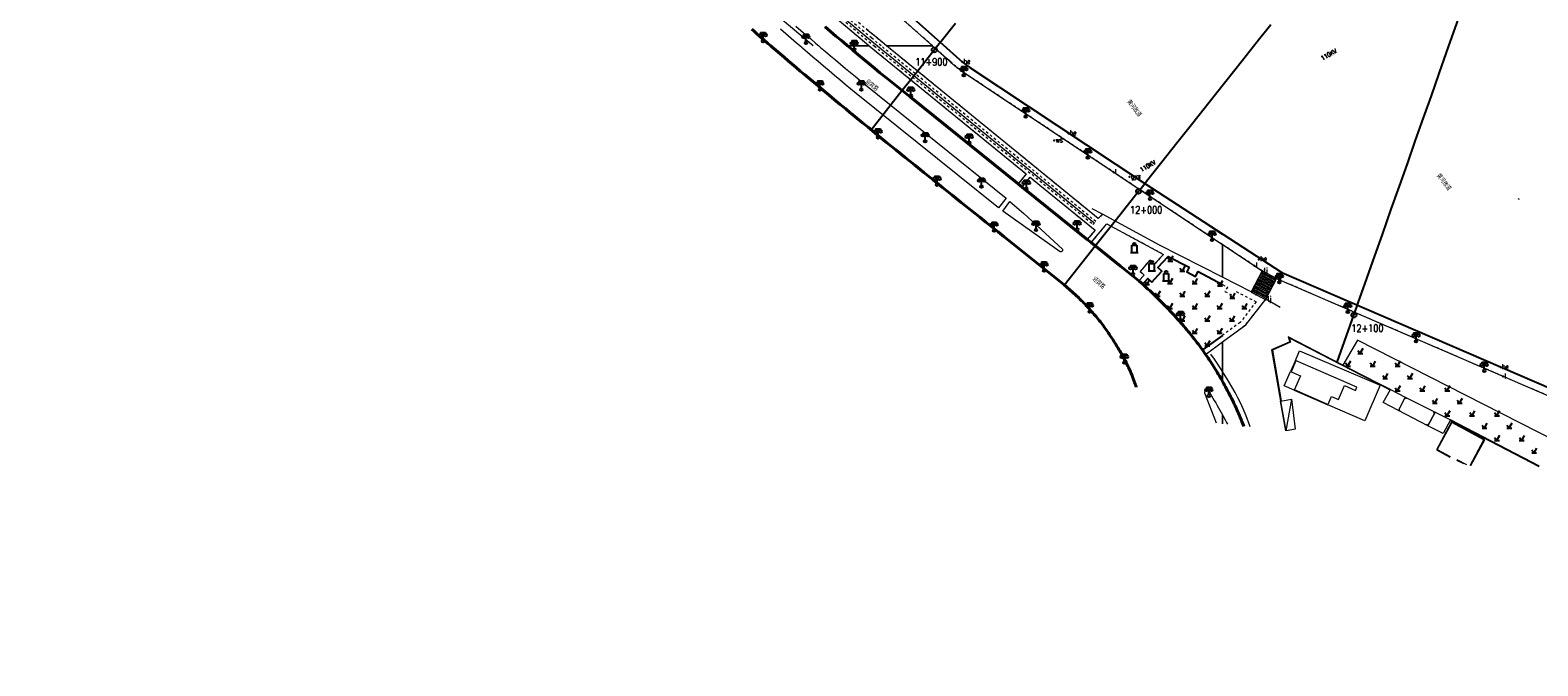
# Model space of a CAD drawing. Extents: x 39508475 to 39522402, y 3783947 to 3795549.
# Tile 144 of 256: x 39517770 to 39518377, y 3790500 to 3790756. Entities that reach past the tile are written whole.
import ezdxf
from ezdxf.enums import TextEntityAlignment as Align

# ---------------------------------------------------------------- set-up
doc = ezdxf.new("R2010")
doc.units = 0
doc.header["$PDSIZE"] = 0.2
doc.linetypes.add('X6', pattern=[2, 1, -1])
doc.layers.get('0').update_dxf_attribs({"linetype": 'CONTINUOUS'})
for name, color, linetype in [('DLSS', 4, 'CONTINUOUS'), ('JCDL_DMX_F', 30, 'CONTINUOUS'), ('JCDL_JMDD_F', 231, 'CONTINUOUS'), ('JCDL_JMDX_F', 231, 'CONTINUOUS'), ('JCDL_SXX_F', 5, 'CONTINUOUS'), ('JCDL_ZBM', 3, 'CONTINUOUS'), ('JMD', 6, 'CONTINUOUS'), ('SXSS', 5, 'CONTINUOUS'), ('ZBTZ', 3, 'CONTINUOUS'), ('zdh', 7, 'CONTINUOUS'), ('断面线', 2, 'CONTINUOUS')]:
    doc.layers.add(name, color=color, linetype=linetype)
for name, color, linetype, lineweight in [('JCDL_JMDX', 1, 'CONTINUOUS', 0), ('JCDL_SXM', 5, 'CONTINUOUS', 0), ('JCDL_ZBX', 3, 'CONTINUOUS', 0), ('TEXTL_ZJ', 7, 'CONTINUOUS', 0)]:
    doc.layers.add(name, color=color, linetype=linetype, lineweight=lineweight)
doc.styles.add('HZ', font='rs', dxfattribs={"width": 0.8, "bigfont": 'hztxt'})
doc.linetypes.add('10422', pattern='A,2,[150,AAA.SHX,S=1,R=0,X=0,Y=1],2,[177,AAA.SHX,S=1,R=0,X=0,Y=0.8],1e-09', length=4)
doc.linetypes.add('X35', pattern='A,2,[150,AAA.SHX,S=1,R=0,X=0,Y=1],2,[177,AAA.SHX,S=1,R=0,X=0,Y=0.8],1e-09', length=4)
doc.linetypes.add('X4', pattern='A,0,-1e-09,[149,symbolx.shx,S=0.15,R=0,X=0,Y=0],-1.6', length=1.6)
doc.linetypes.add('X49', pattern='A,0,[5,symbolt.shx,S=1,R=0,X=0,Y=0],-10', length=10)
doc.linetypes.add('X7', pattern='A,6,-1.333,[149,symbolx.shx,S=0.25,R=0,X=0,Y=0],-1.333,[149,symbolx.shx,S=0.25,R=0,X=0,Y=0],-1.333', length=9.999)

# ---------------------------------------------------------------- blocks, each defined once
blk = doc.blocks.new('9142003')
at = {"color": 0}
for p, q in [((-0.86, 0), (1.14, 0)), ((0.03, 0.06), (-0.83, 1.11)), ((1.14, 2), (0, 0))]:
    blk.add_line(p, q, dxfattribs=at)
blk = doc.blocks.new('3521000')
at = {"color": 0}
for p, q in [((-1, 3.5), (1, 3.5)), ((0, 0.5), (0, 3.5))]:
    blk.add_line(p, q, dxfattribs=at)
at = {"color": 0, "linetype": 'Continuous', "flags": 128}
for points in [[(-1, 3.5), (-1, 2.9)], [(1, 3.5), (1, 2.9)]]:
    blk.add_lwpolyline(points, dxfattribs=at)
at = {"color": 0}
for centre in [(-1, 2.4), (0, 0), (1, 2.4)]:
    blk.add_circle(centre, 0.5, dxfattribs=at)
blk = doc.blocks.new('3613000')
at = {"color": 0}
for p, q in [((-1.5, 0), (1.5, 0)), ((-1, 3), (1, 3)), ((-1, 0), (-1, 3)), ((1, 3), (1, 0))]:
    blk.add_line(p, q, dxfattribs=at)
blk.add_circle((0, 3.5), 0.5, dxfattribs=at)

msp = doc.modelspace()

# ---------------------------------------------------------------- linework, layer by layer
at = {"layer": 'DLSS', "linetype": 'X6', "lineweight": 0}
for points in [[(39518133.23831, 3790750), (39518055.843, 3790818.79001), (39518055.34999, 3790819.22333), (39518054.86073, 3790819.66089), (39518054.37496, 3790820.10232), (39518053.89271, 3790820.54761), (39518053.41402, 3790820.99671), (39518052.93891, 3790821.44959), (39518052.71, 3790821.671), (39518052.46742, 3790821.90625), (39518051.99958, 3790822.36663), (39518051.53541, 3790822.83072), (39518051.07494, 3790823.29849), (39518050.6182, 3790823.7699), (39518050.16523, 3790824.24492), (39518049.71605, 3790824.72354), (39518049.271, 3790825.206), (39518000, 3790878.85489)], [(39518114.77746, 3790750), (39518110.394, 3790753.576), (39518089.703, 3790770.974), (39518073.71, 3790784.99001), (39518042.094, 3790815.112), (39518008.52399, 3790850.959), (39518000, 3790860.30507)], [(39518112.58858, 3790750), (39518108.787, 3790753.11), (39518088.61, 3790769.963), (39518072.50899, 3790783.985), (39518041.91299, 3790813.034), (39518012.03101, 3790842.91501), (39518010.783, 3790841.78199), (39518040.852, 3790811.871), (39518070.26101, 3790783.789), (39518087.682, 3790768.54099), (39518107.64401, 3790751.73699), (39518109.77474, 3790750)], [(39518065.944, 3790778.91), (39518069.394, 3790782.906), (39518086.73899, 3790767.688), (39518106.70899, 3790750.90201), (39518107.81462, 3790750)], [(39518107.81462, 3790750), (39518170.99899, 3790698.452), (39518167.681, 3790694.42001)], [(39518109.77474, 3790750), (39518197.989, 3790678.08701), (39518198.992, 3790679.31501), (39518112.58858, 3790750)], [(39518201.723, 3790682.226), (39518199.989, 3790680.48499), (39518114.77746, 3790750)], [(39518250, 3790670.02177), (39518145.509, 3790739.511), (39518142.615, 3790741.68901), (39518139.90899, 3790744.071), (39518133.23831, 3790750)], [(39518169.292, 3790693.15801), (39518172.51701, 3790697.12599), (39518198.72799, 3790675.85), (39518195.551, 3790672.03999)], [(39518197.164, 3790670.804), (39518203.43999, 3790678.36899), (39518226.277, 3790666.08701), (39518222.552, 3790662.069), (39518220.74301, 3790663.74301), (39518216.86101, 3790659.187), (39518218.45499, 3790657.761), (39518216.35199, 3790655.364)], [(39518265.97143, 3790659.40035), (39518250, 3790670.02177)], [(39518250, 3790653.94005), (39518251.97301, 3790652.89799), (39518250.993, 3790651.11099), (39518254.63301, 3790649.33899), (39518255.512, 3790651.092), (39518263.53401, 3790647.022), (39518257.163, 3790638.69799), (39518250, 3790633.46764)], [(39518271.73841, 3790656.3963), (39518463.692, 3790573.576), (39518465.447, 3790573.162), (39518466.61801, 3790572.82699), (39518475.21399, 3790571.527), (39518500, 3790568.13818)], [(39518250, 3790630.83951), (39518259.353, 3790637.783), (39518267.439, 3790648.00101)], [(39518243.209, 3790625.798), (39518250, 3790630.83951)]]:
    msp.add_lwpolyline(points, dxfattribs=at)
at = {"layer": 'DLSS', "linetype": 'X7', "lineweight": 0}
msp.add_lwpolyline([(39518085.15761, 3790750), (39518062.74305, 3790768.9302), (39518046.72077, 3790782.80679), (39518035.61724, 3790792.87789), (39518026.79161, 3790801.17445), (39518019.32433, 3790808.38648), (39518012.62891, 3790815.09908), (39518006.06853, 3790821.92989), (39518000, 3790828.33206)], dxfattribs=at)
at = {"layer": 'DLSS', "linetype": 'Continuous', "lineweight": 40}
for points in [[(39518068.17558, 3790750), (39518067.01099, 3790751.01251), (39518065.3982, 3790752.42145), (39518063.78878, 3790753.83422), (39518062.18272, 3790755.25082), (39518061.46799, 3790755.884), (39518060.58004, 3790756.67125)], [(39518090.02247, 3790757.67845), (39518092.21181, 3790755.81293), (39518094.40464, 3790753.95154), (39518096.60098, 3790752.09427), (39518098.80081, 3790750.24115), (39518099.08817, 3790750)], [(39518215.25765, 3790612.63498), (39518215.18909, 3790612.84861), (39518215.00412, 3790613.40758), (39518214.81451, 3790613.96498), (39518214.62025, 3790614.52079), (39518214.42137, 3790615.07496), (39518214.21787, 3790615.62744), (39518214.00977, 3790616.17822), (39518213.79709, 3790616.72723), (39518213.57983, 3790617.27446), (39518213.35802, 3790617.81986), (39518213.13168, 3790618.36338), (39518212.90081, 3790618.90501), (39518212.66543, 3790619.44468), (39518212.42556, 3790619.98238), (39518212.18121, 3790620.51806), (39518212.11, 3790620.671), (39518211.93241, 3790621.05168), (39518211.67916, 3790621.58321), (39518211.4215, 3790622.11261), (39518211.15943, 3790622.63984), (39518210.89297, 3790623.16487), (39518210.62214, 3790623.68766), (39518210.34697, 3790624.20817), (39518210.06746, 3790624.72637), (39518209.78364, 3790625.24222), (39518209.49554, 3790625.75569), (39518209.20316, 3790626.26674), (39518208.90653, 3790626.77533), (39518208.60567, 3790627.28143), (39518208.3006, 3790627.785), (39518207.99134, 3790628.28602), (39518207.67792, 3790628.78444), (39518207.36001, 3790629.28), (39518207.01072, 3790629.86826), (39518206.65661, 3790630.45362), (39518206.29805, 3790631.03627), (39518205.93508, 3790631.61618), (39518205.5677, 3790632.19331), (39518205.19595, 3790632.76763), (39518204.81984, 3790633.33911), (39518204.4394, 3790633.90771), (39518204.05465, 3790634.47341), (39518203.6656, 3790635.03616), (39518203.27229, 3790635.59594), (39518202.87473, 3790636.15271), (39518202.47296, 3790636.70644), (39518202.06698, 3790637.2571), (39518201.65683, 3790637.80466), (39518201.24253, 3790638.34909), (39518200.8241, 3790638.89035), (39518200.40156, 3790639.42841), (39518199.97495, 3790639.96324), (39518199.54429, 3790640.49482), (39518199.10959, 3790641.0231), (39518198.67089, 3790641.54807), (39518198.22822, 3790642.06968), (39518197.78159, 3790642.58792), (39518197.549, 3790642.854), (39518197.33103, 3790643.10274), (39518196.87657, 3790643.61412), (39518196.41824, 3790644.12204), (39518195.95605, 3790644.62645), (39518195.49005, 3790645.12733), (39518195.02025, 3790645.62466), (39518194.54668, 3790646.1184), (39518194.06938, 3790646.60853), (39518193.58836, 3790647.09501), (39518193.10365, 3790647.57782), (39518192.61529, 3790648.05693), (39518192.123, 3790648.53201), (39518186.08, 3790653.912), (39518162.133, 3790673.107), (39518159.68331, 3790675.0823), (39518157.24401, 3790677.054), (39518157.2358, 3790677.0603), (39518154.79031, 3790679.0408), (39518152.34701, 3790681.024), (39518148.57552, 3790684.01983), (39518144.80762, 3790687.02016), (39518141.04303, 3790690.02466), (39518137.28177, 3790693.03331), (39518133.52383, 3790696.04611), (39518131.133, 3790697.96699), (39518129.76922, 3790699.06306), (39518126.01794, 3790702.08415), (39518122.27, 3790705.10939), (39518118.5254, 3790708.13876), (39518114.78416, 3790711.17226), (39518111.04626, 3790714.2099), (39518107.312, 3790717.252), (39518105.06115, 3790719.08348), (39518102.81423, 3790720.91978), (39518100.57095, 3790722.76053), (39518100.176, 3790723.086), (39518098.33132, 3790724.60571), (39518096.09535, 3790726.45533), (39518093.86305, 3790728.30937), (39518091.63442, 3790730.16783), (39518089.40948, 3790732.0307), (39518087.18823, 3790733.89797), (39518084.97099, 3790735.77), (39518083.32159, 3790737.13589), (39518081.67572, 3790738.50603), (39518080.03311, 3790739.88008), (39518078.39378, 3790741.25804), (39518076.75773, 3790742.6399), (39518075.12499, 3790744.02565), (39518073.49554, 3790745.41529), (39518071.86941, 3790746.8088), (39518070.2466, 3790748.20618), (39518068.62713, 3790749.60742), (39518068.17558, 3790750)], [(39518099.08817, 3790750), (39518101.00412, 3790748.39217), (39518101.38601, 3790748.073), (39518103.21091, 3790746.54734), (39518105.42116, 3790744.70666), (39518107.63488, 3790742.87015), (39518109.85205, 3790741.03781), (39518112.07266, 3790739.20964), (39518114.297, 3790737.38601), (39518124.20101, 3790729.443), (39518167.681, 3790694.42001), (39518169.292, 3790693.15801), (39518195.551, 3790672.03999), (39518197.164, 3790670.804), (39518208.955, 3790661.33201), (39518216.35199, 3790655.364), (39518217.91299, 3790654.03), (39518218.61423, 3790653.40078), (39518219.31178, 3790652.76748), (39518220.00591, 3790652.13043), (39518220.69659, 3790651.48965), (39518221.38381, 3790650.84515), (39518222.06754, 3790650.19696), (39518222.74777, 3790649.54509), (39518223.42447, 3790648.88956), (39518224.09764, 3790648.2304), (39518224.76724, 3790647.56761), (39518225.43325, 3790646.90123), (39518226.09567, 3790646.23126), (39518226.75446, 3790645.55774), (39518227.40962, 3790644.88067), (39518228.06111, 3790644.20008), (39518228.70892, 3790643.51599), (39518229.35304, 3790642.82842), (39518229.99345, 3790642.13738), (39518230.63011, 3790641.4429), (39518230.94501, 3790641.096), (39518231.26303, 3790640.745), (39518231.89217, 3790640.0437), (39518232.51753, 3790639.33902), (39518233.13908, 3790638.63098), (39518233.7568, 3790637.91959), (39518234.37067, 3790637.20489), (39518234.98069, 3790636.48689), (39518235.58683, 3790635.76561), (39518236.18907, 3790635.04107), (39518236.78739, 3790634.3133), (39518237.38178, 3790633.58231), (39518237.97223, 3790632.84813), (39518238.55871, 3790632.11078), (39518239.1412, 3790631.37027), (39518239.7197, 3790630.62664), (39518240.29417, 3790629.8799), (39518240.86462, 3790629.13007), (39518241.43101, 3790628.37718), (39518241.993, 3790627.621), (39518243.209, 3790625.798), (39518243.69415, 3790625.09497), (39518244.17462, 3790624.38874), (39518244.65076, 3790623.67957), (39518245.12254, 3790622.96751), (39518245.58996, 3790622.25257), (39518246.05298, 3790621.53477), (39518246.51161, 3790620.81416), (39518246.96581, 3790620.09075), (39518247.41557, 3790619.36457), (39518247.86087, 3790618.63565), (39518248.3017, 3790617.90402), (39518248.73804, 3790617.1697), (39518249.16988, 3790616.43272), (39518249.334, 3790616.149), (39518249.59719, 3790615.69311), (39518250, 3790614.98595)], [(39518250, 3790614.98595), (39518250.01997, 3790614.95089), (39518250.43819, 3790614.2061), (39518250.85184, 3790613.45877), (39518251.26091, 3790612.70891), (39518251.66537, 3790611.95657), (39518252.06522, 3790611.20175), (39518252.46044, 3790610.44451), (39518252.85102, 3790609.68486), (39518253.23693, 3790608.92283), (39518253.61817, 3790608.15845), (39518253.99472, 3790607.39175), (39518254.36657, 3790606.62276), (39518254.7337, 3790605.8515), (39518255.0961, 3790605.07801), (39518255.45376, 3790604.30232), (39518255.80665, 3790603.52445), (39518256.15478, 3790602.74443), (39518256.49812, 3790601.96229), (39518256.83667, 3790601.17807), (39518257.17041, 3790600.39179), (39518257.49932, 3790599.60348), (39518257.82299, 3790598.813), (39518258.22679, 3790597.88916), (39518258.62484, 3790596.96283), (39518258.62561, 3790596.96103)]]:
    msp.add_lwpolyline(points, dxfattribs=at)
at = {"layer": 'DLSS'}
for points in [[(39518217.91299, 3790654.03), (39518219.935, 3790656.35801), (39518221.546, 3790654.845), (39518225.639, 3790659.275), (39518224.013, 3790660.77501), (39518228.131, 3790665.179), (39518236.611, 3790660.862), (39518235.62901, 3790659.08901), (39518239.14501, 3790657.232), (39518240.15312, 3790659.14075), (39518250, 3790653.94005)], [(39518250, 3790633.46764), (39518241.993, 3790627.621)]]:
    msp.add_lwpolyline(points, dxfattribs=at)
at = {"layer": 'JCDL_DMX_F', "color": 3, "linetype": 'X35', "lineweight": 0}
for points in [[(39518250, 3790656.90414), (39518224.62901, 3790669.83799), (39518201.723, 3790682.226), (39518197.534, 3790684.407)], [(39518261.55801, 3790651.01199), (39518250, 3790656.90414)], [(39518273.209, 3790644.738), (39518267.439, 3790648.00101)]]:
    msp.add_lwpolyline(points, dxfattribs=at)
at = {"layer": 'JCDL_JMDX', "color": 6, "linetype": 'Continuous', "lineweight": 0}
for points in [[(39518265.97143, 3790659.40035), (39518261.5494, 3790650.91121)], [(39518267.33375, 3790647.90921), (39518271.73841, 3790656.3963), (39518265.97143, 3790659.40035), (39518261.56224, 3790650.90453), (39518267.33375, 3790647.90921)], [(39518266.25458, 3790656.98073), (39518265.04048, 3790657.61316)], [(39518266.18379, 3790657.58563), (39518265.27321, 3790658.05996)], [(39518266.113, 3790658.19054), (39518265.50595, 3790658.50675)], [(39518266.04221, 3790658.79544), (39518265.73869, 3790658.95355)], [(39518271.50567, 3790655.94951), (39518266.04221, 3790658.79544)], [(39518271.27293, 3790655.50271), (39518266.113, 3790658.19054)], [(39518271.04019, 3790655.05591), (39518266.18379, 3790657.58563)], [(39518267.2456, 3790648.51207), (39518261.78214, 3790651.35801)], [(39518267.17481, 3790649.11698), (39518262.01488, 3790651.8048)], [(39518267.10402, 3790649.72188), (39518262.24762, 3790652.2516)], [(39518267.03323, 3790650.32679), (39518262.48036, 3790652.6984)], [(39518266.96245, 3790650.93169), (39518262.71309, 3790653.14519)], [(39518266.89166, 3790651.53659), (39518262.94583, 3790653.59199)], [(39518266.82087, 3790652.1415), (39518263.17857, 3790654.03879)], [(39518266.75009, 3790652.7464), (39518263.41131, 3790654.48558)], [(39518266.6793, 3790653.35131), (39518263.64405, 3790654.93238)], [(39518266.60851, 3790653.95621), (39518263.87679, 3790655.37918)], [(39518266.53773, 3790654.56111), (39518264.10952, 3790655.82597)], [(39518266.46694, 3790655.16602), (39518264.34226, 3790656.27277)], [(39518266.39615, 3790655.77092), (39518264.575, 3790656.71957)], [(39518266.32536, 3790656.37583), (39518264.80774, 3790657.16636)], [(39518270.80746, 3790654.60912), (39518266.25458, 3790656.98073)], [(39518270.57472, 3790654.16232), (39518266.32536, 3790656.37583)], [(39518270.34198, 3790653.71552), (39518266.39615, 3790655.77092)], [(39518270.10924, 3790653.26873), (39518266.46694, 3790655.16602)], [(39518269.8765, 3790652.82193), (39518266.53773, 3790654.56111)], [(39518269.64377, 3790652.37513), (39518266.60851, 3790653.95621)], [(39518269.41103, 3790651.92834), (39518266.6793, 3790653.35131)], [(39518269.17829, 3790651.48154), (39518266.75009, 3790652.7464)], [(39518268.94555, 3790651.03474), (39518266.82087, 3790652.1415)], [(39518268.71281, 3790650.58795), (39518266.89166, 3790651.53659)], [(39518271.73841, 3790656.3963), (39518267.31638, 3790647.90717)], [(39518268.48007, 3790650.14115), (39518266.96245, 3790650.93169)], [(39518268.24734, 3790649.69435), (39518267.03323, 3790650.32679)], [(39518268.0146, 3790649.24756), (39518267.10402, 3790649.72188)], [(39518267.78186, 3790648.80076), (39518267.17481, 3790649.11698)], [(39518267.54912, 3790648.35396), (39518267.2456, 3790648.51207)], [(39518317.622, 3790611.636), (39518313.55599, 3790613.753), (39518306.187, 3790617.48901), (39518298.421, 3790621.531), (39518276.49101, 3790632.864), (39518277.123, 3790630.828), (39518269.783, 3790627.63999), (39518273.39701, 3790607.05902)], [(39518269.783, 3790627.63999), (39518269.8826, 3790627.41069)], [(39518317.50655, 3790611.41425), (39518313.44174, 3790613.53063), (39518306.07276, 3790617.26663), (39518298.3059, 3790621.30907), (39518276.90683, 3790632.3677), (39518277.42823, 3790630.68801), (39518270.06331, 3790627.48918), (39518273.64324, 3790607.10226)], [(39518274.48755, 3790629.68334), (39518274.58715, 3790629.45403)], [(39518276.60117, 3790632.80707), (39518276.48639, 3790632.58497)], [(39518281.15781, 3790630.45228), (39518281.04304, 3790630.23018)], [(39518285.71446, 3790628.09749), (39518285.59968, 3790627.8754)], [(39518270.6865, 3790622.49475), (39518270.93274, 3790622.53799)], [(39518279.35929, 3790623.34682), (39518277.44045, 3790618.94704)], [(39518279.58844, 3790623.24688), (39518277.66961, 3790618.8471)], [(39518278.39987, 3790621.14693), (39518278.62903, 3790621.04699)], [(39518279.35929, 3790623.34682), (39518279.58844, 3790623.24688)], [(39518290.2711, 3790625.74271), (39518290.15633, 3790625.52061)], [(39518294.82775, 3790623.38792), (39518294.71297, 3790623.16582)], [(39518299.38294, 3790621.03033), (39518299.26752, 3790620.80857)], [(39518271.59001, 3790617.34951), (39518271.83624, 3790617.39275)], [(39518277.44045, 3790618.94704), (39518277.66961, 3790618.8471)], [(39518303.93272, 3790618.6623), (39518303.8173, 3790618.44054)], [(39518308.49511, 3790616.31882), (39518308.38206, 3790616.09584)], [(39518272.49351, 3790612.20426), (39518272.73974, 3790612.2475)], [(39518278.78801, 3790611.39899), (39518278.88808, 3790611.62809)], [(39518278.78801, 3790611.39899), (39518292.37501, 3790605.464)], [(39518278.88808, 3790611.62809), (39518292.47508, 3790605.69309)], [(39518283.31701, 3790609.42066), (39518283.41708, 3790609.64976)], [(39518313.06988, 3790613.99945), (39518312.95683, 3790613.77648)], [(39518317.622, 3790611.636), (39518317.50655, 3790611.41425)], [(39518273.39701, 3790607.05902), (39518273.64324, 3790607.10226)], [(39518277.742, 3790607.822), (39518275.51627, 3790595.11339)], [(39518287.84601, 3790607.44233), (39518287.94608, 3790607.67143)], [(39518292.37501, 3790605.464), (39518292.47508, 3790605.69309)], [(39518349.99842, 3790581.0695), (39518355.607, 3790591.49093), (39518342.22078, 3790598.69511), (39518336.142, 3790587.4), (39518341.564, 3790584.482)], [(39518349.74981, 3790581.13507), (39518355.26838, 3790591.38926), (39518342.32245, 3790598.35649), (39518336.48062, 3790587.50167), (39518341.68248, 3790584.70215)], [(39518341.83, 3790599.473), (39518341.71459, 3790599.25123)], [(39518377.50659, 3790580.62424), (39518341.71459, 3790599.25123)], [(39518377.622, 3790580.84601), (39518341.83, 3790599.473)], [(39518342.22078, 3790598.69511), (39518342.10231, 3790598.47497)], [(39518346.304, 3790597.14463), (39518346.18859, 3790596.92286)], [(39518339.97159, 3790594.51583), (39518340.19173, 3790594.39736)], [(39518346.68286, 3790596.29372), (39518346.56438, 3790596.07357)], [(39518350.778, 3790594.81625), (39518350.66259, 3790594.59448)], [(39518351.14493, 3790593.89232), (39518351.02645, 3790593.67218)], [(39518355.252, 3790592.48788), (39518355.13659, 3790592.26611)], [(39518355.607, 3790591.49093), (39518355.38686, 3790591.60941)], [(39518337.38472, 3790586.73119), (39518337.5032, 3790586.95134)], [(39518337.72239, 3790590.33655), (39518337.94253, 3790590.21808)], [(39518341.564, 3790584.482), (39518341.68248, 3790584.70215)], [(39518353.40093, 3790587.39176), (39518353.18078, 3790587.51024)], [(39518359.726, 3790590.1595), (39518359.61059, 3790589.93774)], [(39518364.2, 3790587.83113), (39518364.08459, 3790587.60936)], [(39518368.674, 3790585.50275), (39518368.55859, 3790585.28099)], [(39518344.195, 3790583.26999), (39518347.02473, 3790581.85385)], [(39518344.30688, 3790583.49356), (39518348.20587, 3790581.54231)], [(39518351.19485, 3790583.2926), (39518350.9747, 3790583.41108)], [(39518373.148, 3790583.17438), (39518373.03259, 3790582.95261)]]:
    msp.add_lwpolyline(points, dxfattribs=at)
at = {"layer": 'JCDL_JMDX_F', "linetype": 'Continuous', "lineweight": 0}
for points in [[(39518079.82876, 3790750), (39518078.56474, 3790751.08711), (39518076.40415, 3790752.95144), (39518074.24662, 3790754.8193), (39518072.09214, 3790756.69069)], [(39518078.27656, 3790757.91147), (39518080.25632, 3790756.19972), (39518082.23912, 3790754.4915), (39518083.409, 3790753.48701), (39518084.22496, 3790752.7868), (39518086.21383, 3790751.08564), (39518087.48766, 3790750)], [(39518087.48766, 3790750), (39518088.20572, 3790749.38803), (39518090.20063, 3790747.69395), (39518092.19854, 3790746.00343), (39518094.19947, 3790744.31647), (39518096.20339, 3790742.63307), (39518098.2103, 3790740.95324), (39518100.2202, 3790739.27698), (39518102.23308, 3790737.6043), (39518104.24893, 3790735.9352), (39518106.26799, 3790734.26999), (39518162.849, 3790688.649), (39518159.768, 3790684.794), (39518102.531, 3790730.81399), (39518100.33701, 3790732.63889), (39518098.14625, 3790734.46768), (39518095.95848, 3790736.30004), (39518093.77371, 3790738.13597), (39518091.59195, 3790739.97547), (39518089.41319, 3790741.81853), (39518087.23745, 3790743.66515), (39518085.06472, 3790745.51532), (39518082.89503, 3790747.36904), (39518081.052, 3790748.949), (39518080.72836, 3790749.22631), (39518079.82876, 3790750)], [(39518161.51701, 3790683.496), (39518164.439, 3790687.33001), (39518170, 3790682.51299), (39518185.52399, 3790668.13699), (39518185.55042, 3790668.08322), (39518185.57179, 3790668.02721), (39518185.58832, 3790667.9696), (39518185.59989, 3790667.91079), (39518185.60642, 3790667.85121), (39518185.60787, 3790667.79129), (39518185.60421, 3790667.73146), (39518185.59548, 3790667.67216), (39518185.58175, 3790667.61382), (39518185.5631, 3790667.55685), (39518185.53968, 3790667.50168), (39518185.51165, 3790667.4487), (39518185.482, 3790667.40301), (39518185.47922, 3790667.39829), (39518185.44263, 3790667.35082), (39518185.40213, 3790667.30663), (39518185.35802, 3790667.26605), (39518185.31062, 3790667.22936), (39518185.26027, 3790667.19684), (39518185.20734, 3790667.16871), (39518185.15221, 3790667.14518), (39518185.09528, 3790667.12643), (39518185.03697, 3790667.11258), (39518184.97768, 3790667.10374), (39518184.91786, 3790667.09997), (39518184.85794, 3790667.1013), (39518184.79835, 3790667.10772), (39518184.73951, 3790667.11918), (39518184.682, 3790667.136), (39518161.51701, 3790683.496)], [(39518247.53057, 3790598.1747), (39518242.903, 3790610.21399), (39518242.88796, 3790610.28053), (39518242.87836, 3790610.34809), (39518242.87385, 3790610.41617), (39518242.87446, 3790610.4844), (39518242.88017, 3790610.55239), (39518242.89096, 3790610.61976), (39518242.90677, 3790610.68614), (39518242.92751, 3790610.75115), (39518242.95306, 3790610.81441), (39518242.98328, 3790610.87559), (39518243.018, 3790610.93433), (39518243.05702, 3790610.9903), (39518243.10012, 3790611.0432), (39518243.14706, 3790611.09271), (39518243.19759, 3790611.13858), (39518243.2514, 3790611.18052), (39518243.29101, 3790611.207), (39518243.30821, 3790611.21832), (39518243.36769, 3790611.25175), (39518243.42951, 3790611.28064), (39518243.49332, 3790611.30481), (39518243.55876, 3790611.32413), (39518243.62546, 3790611.3385), (39518243.69305, 3790611.34783), (39518243.76115, 3790611.35207), (39518243.82938, 3790611.35119), (39518243.89735, 3790611.34521), (39518243.96468, 3790611.33415), (39518244.03099, 3790611.31808), (39518244.09591, 3790611.29708), (39518244.15908, 3790611.27128), (39518244.22014, 3790611.24082), (39518244.27874, 3790611.20587), (39518244.33456, 3790611.16663), (39518244.387, 3790611.123), (39518244.97123, 3790610.16101), (39518245.5512, 3790609.19644), (39518246.12722, 3790608.22951), (39518246.69927, 3790607.26022), (39518247.26736, 3790606.2886), (39518247.83146, 3790605.31467), (39518248.39158, 3790604.33844), (39518248.94769, 3790603.35992), (39518249.4998, 3790602.37914), (39518250, 3790601.482)], [(39518320.81199, 3790603.239), (39518321.57465, 3790603.48057)], [(39518323.5835, 3790608.64071), (39518323.83179, 3790607.88022)], [(39518250, 3790601.482), (39518250.04789, 3790601.3961), (39518250.25299, 3790601.02499), (39518250.59195, 3790600.41084), (39518251.13198, 3790599.42335), (39518251.66797, 3790598.43366), (39518252.07334, 3790597.67777)], [(39518332.673, 3790597.015), (39518332.43494, 3790597.77876)], [(39518335.60426, 3790602.60105), (39518334.84263, 3790602.35626)]]:
    msp.add_lwpolyline(points, dxfattribs=at)
at = {"layer": 'JCDL_SXM', "linetype": 'Continuous', "lineweight": 0}
msp.add_lwpolyline([(39518250, 3790673.9472), (39518150.45, 3790739.921), (39518150.00878, 3790740.19545), (39518149.5706, 3790740.47472), (39518149.13526, 3790740.75841), (39518148.70282, 3790741.04649), (39518148.27331, 3790741.33894), (39518147.84679, 3790741.63572), (39518147.628, 3790741.791), (39518147.4233, 3790741.9368), (39518147.00287, 3790742.24215), (39518146.58556, 3790742.55175), (39518146.1714, 3790742.86555), (39518145.76045, 3790743.18354), (39518145.353, 3790743.506), (39518138.03975, 3790750)], dxfattribs=at)
at = {"layer": 'JCDL_SXX_F', "color": 142, "linetype": 'Continuous', "lineweight": 0, "true_color": 0x00a0e9}
msp.add_lwpolyline([(39518369.51902, 3790688.14638), (39518369.08733, 3790688.39866)], dxfattribs=at)
at = {"layer": 'JCDL_ZBM', "linetype": 'Continuous', "lineweight": 0}
for points in [[(39518055.843, 3790818.79001), (39518133.23831, 3790750)], [(39518086.73899, 3790767.688), (39518106.70899, 3790750.90201), (39518107.81462, 3790750)], [(39518107.81462, 3790750), (39518099.06266, 3790750), (39518098.09978, 3790750.80149), (39518096.46151, 3790752.17156), (39518094.82639, 3790753.54539), (39518093.19444, 3790754.92298), (39518091.56566, 3790756.30432), (39518089.94007, 3790757.6894)], [(39518133.23831, 3790750), (39518114.77746, 3790750), (39518110.394, 3790753.576), (39518108.52924, 3790755.11055), (39518106.66788, 3790756.64923)], [(39518170.99899, 3790698.452), (39518167.681, 3790694.42001), (39518124.20101, 3790729.443), (39518122.55211, 3790730.74991), (39518120.90635, 3790732.06077), (39518119.26348, 3790733.37527), (39518117.62353, 3790734.69339), (39518115.98649, 3790736.01513), (39518114.35238, 3790737.34049), (39518114.297, 3790737.38601), (39518112.7212, 3790738.66945), (39518111.09297, 3790740.00202), (39518109.46768, 3790741.33818), (39518107.84535, 3790742.67794), (39518106.22598, 3790744.02127), (39518104.60959, 3790745.36818), (39518102.99618, 3790746.71866), (39518101.38601, 3790748.073), (39518099.74119, 3790749.4352), (39518099.06266, 3790750), (39518107.81462, 3790750), (39518170.99899, 3790698.452)], [(39518145.509, 3790739.511), (39518250, 3790670.02177), (39518250, 3790656.90414), (39518224.62901, 3790669.838), (39518201.723, 3790682.226), (39518199.989, 3790680.485), (39518114.77746, 3790750), (39518133.23831, 3790750), (39518139.90899, 3790744.071), (39518140.28487, 3790743.71698), (39518140.66492, 3790743.36744), (39518141.04877, 3790743.02208), (39518141.43638, 3790742.68094), (39518141.8277, 3790742.34407), (39518142.22268, 3790742.0115), (39518142.615, 3790741.68901), (39518142.62128, 3790741.68328), (39518143.02345, 3790741.35944), (39518143.42915, 3790741.04003), (39518143.83832, 3790740.72507), (39518144.25091, 3790740.41462), (39518144.66688, 3790740.10869), (39518145.08616, 3790739.80735), (39518145.509, 3790739.511)], [(39518198.72799, 3790675.85), (39518195.551, 3790672.03999), (39518169.292, 3790693.15801), (39518172.51701, 3790697.12599), (39518176.48511, 3790693.90501), (39518198.72799, 3790675.85)], [(39518161.51701, 3790683.496), (39518164.439, 3790687.33001), (39518170, 3790682.51299), (39518185.52399, 3790668.13699), (39518185.55042, 3790668.08322), (39518185.57179, 3790668.02722), (39518185.58833, 3790667.9696), (39518185.59989, 3790667.9108), (39518185.60642, 3790667.85121), (39518185.60787, 3790667.79129), (39518185.60421, 3790667.73146), (39518185.59548, 3790667.67216), (39518185.58175, 3790667.61382), (39518185.5631, 3790667.55685), (39518185.53968, 3790667.50169), (39518185.51165, 3790667.44869), (39518185.47923, 3790667.39829), (39518185.44263, 3790667.35082), (39518185.40212, 3790667.30663), (39518185.35802, 3790667.26606), (39518185.31061, 3790667.22936), (39518185.26027, 3790667.19684), (39518185.20734, 3790667.1687), (39518185.15221, 3790667.14519), (39518185.09529, 3790667.12642), (39518185.03697, 3790667.11258), (39518184.97769, 3790667.10373), (39518184.91786, 3790667.09996), (39518184.85794, 3790667.10129), (39518184.79835, 3790667.10771), (39518184.73951, 3790667.11917), (39518184.682, 3790667.136), (39518161.51701, 3790683.496)], [(39518226.277, 3790666.08701), (39518222.552, 3790662.069), (39518220.74301, 3790663.74301), (39518216.86101, 3790659.187), (39518218.45499, 3790657.761), (39518216.35199, 3790655.364), (39518208.955, 3790661.33201), (39518197.164, 3790670.804), (39518203.43999, 3790678.36899), (39518226.277, 3790666.08701)], [(39518265.97143, 3790659.40035), (39518261.55801, 3790651.012), (39518250, 3790656.90414), (39518250, 3790670.02177), (39518265.97143, 3790659.40035)], [(39518258.62561, 3790596.96103), (39518258.62484, 3790596.96283), (39518258.22679, 3790597.88916), (39518257.82299, 3790598.813), (39518257.49932, 3790599.60348), (39518257.17041, 3790600.39179), (39518256.83667, 3790601.17807), (39518256.49812, 3790601.96229), (39518256.15478, 3790602.74443), (39518255.80665, 3790603.52445), (39518255.45376, 3790604.30232), (39518255.0961, 3790605.07801), (39518254.7337, 3790605.8515), (39518254.36657, 3790606.62276), (39518253.99472, 3790607.39175), (39518253.61817, 3790608.15845), (39518253.23693, 3790608.92283), (39518252.85102, 3790609.68486), (39518252.46044, 3790610.44451), (39518252.06522, 3790611.20175), (39518251.66537, 3790611.95657), (39518251.26091, 3790612.70891), (39518250.85184, 3790613.45877), (39518250.43819, 3790614.2061), (39518250.01997, 3790614.95089), (39518250, 3790614.98595), (39518250, 3790630.83951), (39518259.353, 3790637.783), (39518267.439, 3790648.00101), (39518271.73841, 3790656.3963)], [(39518271.73841, 3790656.3963), (39518463.692, 3790573.576), (39518465.447, 3790573.162), (39518466.61801, 3790572.82699), (39518475.21399, 3790571.527), (39518500, 3790568.13818), (39518500, 3790558.37135), (39518496.376, 3790559.063), (39518444.01569, 3790565.99628), (39518436.08611, 3790567.02329), (39518422.09799, 3790568.806), (39518404.469, 3790571.178), (39518386.533, 3790577.11299), (39518391.608, 3790587.165), (39518304.34099, 3790631.58399), (39518298.421, 3790621.531), (39518276.49101, 3790632.864), (39518277.123, 3790630.828), (39518269.783, 3790627.63999), (39518273.39701, 3790607.05902), (39518275.49422, 3790595.1158)], [(39518250, 3790630.83951), (39518250, 3790614.98595), (39518249.59719, 3790615.69311), (39518249.334, 3790616.149), (39518249.16988, 3790616.43272), (39518248.73804, 3790617.1697), (39518248.3017, 3790617.90402), (39518247.86087, 3790618.63565), (39518247.41557, 3790619.36457), (39518246.96581, 3790620.09075), (39518246.51161, 3790620.81416), (39518246.05298, 3790621.53477), (39518245.58996, 3790622.25257), (39518245.12254, 3790622.96751), (39518244.65076, 3790623.67957), (39518244.17462, 3790624.38874), (39518243.69415, 3790625.09497), (39518243.209, 3790625.798), (39518250, 3790630.83951)], [(39518247.53057, 3790598.1747), (39518242.903, 3790610.21399), (39518242.88795, 3790610.28054), (39518242.87835, 3790610.34809), (39518242.87385, 3790610.41617), (39518242.87446, 3790610.4844), (39518242.88017, 3790610.55239), (39518242.89097, 3790610.61978), (39518242.90678, 3790610.68615), (39518242.92752, 3790610.75116), (39518242.95306, 3790610.81442), (39518242.98329, 3790610.87559), (39518243.01801, 3790610.93434), (39518243.05702, 3790610.99031), (39518243.10013, 3790611.0432), (39518243.14707, 3790611.09271), (39518243.19759, 3790611.13858), (39518243.25141, 3790611.18053), (39518243.30822, 3790611.21833), (39518243.3677, 3790611.25176), (39518243.42951, 3790611.28064), (39518243.49332, 3790611.30481), (39518243.55876, 3790611.32413), (39518243.62547, 3790611.33849), (39518243.69305, 3790611.34783), (39518243.76115, 3790611.35207), (39518243.82939, 3790611.35119), (39518243.89735, 3790611.34521), (39518243.96468, 3790611.33414), (39518244.03099, 3790611.31807), (39518244.09592, 3790611.29708), (39518244.15907, 3790611.27128), (39518244.22014, 3790611.24082), (39518244.27874, 3790611.20587), (39518244.33455, 3790611.16663), (39518244.387, 3790611.123), (39518244.97124, 3790610.16101), (39518245.5512, 3790609.19644), (39518246.12721, 3790608.22951), (39518246.69928, 3790607.26023), (39518247.26737, 3790606.28861), (39518247.83146, 3790605.31467), (39518248.39158, 3790604.33844), (39518248.94769, 3790603.35993), (39518249.49981, 3790602.37914), (39518250, 3790601.48202)], [(39518250, 3790601.48202), (39518250, 3790597.90457)], [(39518250, 3790597.90457), (39518250, 3790601.48202), (39518250.0479, 3790601.39611), (39518250.59196, 3790600.41083), (39518251.13199, 3790599.42335), (39518251.66796, 3790598.43366), (39518252.07334, 3790597.67777)]]:
    msp.add_lwpolyline(points, dxfattribs=at)
at = {"layer": 'JCDL_ZBX', "color": 114, "linetype": 'X49', "lineweight": 0, "true_color": 0x009944}
for points in [[(39518011.5068, 3790842.06435), (39518041.28582, 3790812.57282), (39518071.3986, 3790783.93848), (39518088.17407, 3790769.24726), (39518108.15608, 3790752.46386), (39518111.17109, 3790750)], [(39518111.17109, 3790750), (39518198.15001, 3790678.92093)], [(39518250, 3790618.97907), (39518249.65287, 3790619.54466), (39518248.84645, 3790620.8216), (39518247.91204, 3790622.22423), (39518246.75181, 3790623.89394), (39518245.28266, 3790625.95473)], [(39518261.11336, 3790596.6889), (39518260.99027, 3790597.05344), (39518259.50747, 3790601.11504), (39518258.32734, 3790603.9472), (39518257.25917, 3790606.26492), (39518256.19682, 3790608.39445), (39518255.04151, 3790610.51939), (39518253.70047, 3790612.82362), (39518252.38504, 3790615.03259), (39518251.32588, 3790616.79973), (39518250.44502, 3790618.25398), (39518250, 3790618.97907)]]:
    msp.add_lwpolyline(points, dxfattribs=at)
at = {"layer": 'JCDL_ZBX', "color": 114, "linetype": 'X4', "lineweight": 0, "true_color": 0x009944}
msp.add_lwpolyline([(39518386.533, 3790577.11299), (39518391.608, 3790587.165), (39518304.34099, 3790631.58399), (39518298.421, 3790621.531)], dxfattribs=at)
at = {"layer": 'JMD', "color": 6, "linetype": 'Continuous', "lineweight": 0}
for points in [[(39518292.37501, 3790605.464), (39518293.86095, 3790608.87118), (39518296.68431, 3790607.63986), (39518299.12512, 3790613.23653), (39518303.5109, 3790611.3238), (39518304.05687, 3790612.57569), (39518279.35929, 3790623.34682), (39518281.03827, 3790627.19663), (39518313.44822, 3790613.46273), (39518307.331, 3790599.02699), (39518292.37501, 3790605.464)], [(39518278.78801, 3790611.39899), (39518274.89, 3790613.099), (39518277.44045, 3790618.94704), (39518281.33846, 3790617.24704), (39518278.78801, 3790611.39899)], [(39518317.622, 3790611.636), (39518323.5835, 3790608.64071), (39518320.81199, 3790603.239), (39518314.65699, 3790606.39699), (39518317.622, 3790611.636)], [(39518275.49422, 3790595.1158), (39518273.39701, 3790607.05902), (39518277.742, 3790607.822), (39518279.294, 3790595.71701)], [(39518320.81199, 3790603.239), (39518323.5835, 3790608.64071), (39518335.60426, 3790602.60105), (39518332.673, 3790597.015), (39518320.81199, 3790603.239)], [(39518332.673, 3790597.015), (39518335.60426, 3790602.60105), (39518341.83, 3790599.473), (39518338.77301, 3790593.96899), (39518332.673, 3790597.015)], [(39518279.294, 3790595.71701), (39518275.72594, 3790595.09046)]]:
    msp.add_lwpolyline(points, dxfattribs=at)
at = {"layer": 'SXSS', "linetype": '10422', "flags": 128}
msp.add_lwpolyline([(39517816.17, 3791638.54301), (39517810.60847, 3791637.48878), (39517807.43912, 3791636.55721), (39517802.61833, 3791634.63633), (39517798.45121, 3791632.4238), (39517794.53495, 3791629.79263), (39517790.22634, 3791626.12137), (39517787.31228, 3791623.03232), (39517785.53503, 3791620.82785), (39517783.207, 3791616.619), (39517784.19379, 3791612.99735), (39517785.98488, 3791606.8209), (39517789.12295, 3791598.90226), (39517790.17688, 3791584.85268), (39517790.06222, 3791582.08979), (39517788.75987, 3791573.77275), (39517788.00957, 3791570.98092), (39517786.69104, 3791566.32239), (39517784.85173, 3791561.63229), (39517783.16345, 3791558.50106), (39517782.64801, 3791557.10201), (39517781.24405, 3791554.42965), (39517778.78232, 3791550.31746), (39517775.00859, 3791545.13295), (39517772.35614, 3791540.13876), (39517770.7726, 3791536.06988), (39517770.004, 3791529.82001), (39517770.00867, 3791529.25676), (39517770.376, 3791518.681), (39517772.24402, 3791510.01033), (39517774.40066, 3791500), (39517795.49256, 3791396.17244), (39517814.51738, 3791297.55822), (39517823.70386, 3791250), (39517828.707, 3791224.007), (39517828.19699, 3791221.11), (39517825.497, 3791219.43799), (39517813.53153, 3791215.70686), (39517816.217, 3791202.527), (39517817.785, 3791193.116), (39517815.774, 3791192.681), (39517816.83101, 3791187.793), (39517818.76547, 3791188.4172), (39517820.122, 3791182.12799), (39517821.53201, 3791178.561), (39517823.753, 3791167.596), (39517824.76242, 3791167.6686), (39517841.45499, 3791166.98801), (39517842.8443, 3791166.3787), (39517843.488, 3791165.00501), (39517856.53016, 3791113.96335), (39517875.90001, 3791037.523), (39517876.794, 3791034.65901), (39517878.75199, 3791030.761), (39517883.266, 3791024.221), (39517900.22052, 3791000), (39517904.365, 3790995.04401), (39517904.80975, 3790995.28725), (39517905.43285, 3790995.54879), (39517906.24759, 3790995.77072), (39517906.91725, 3790995.86133), (39517907.42394, 3790995.87767), (39517907.93011, 3790995.84959), (39517908.26535, 3790995.80629), (39517909.56404, 3790995.44054), (39517910.02373, 3790995.22682), (39517911.14042, 3790994.4696), (39517911.73699, 3790993.87201), (39517923.21273, 3790977.19934), (39517923.43595, 3790976.77449), (39517923.71712, 3790976.02621), (39517923.82891, 3790975.55949), (39517923.89675, 3790975.08438), (39517923.92005, 3790974.60502), (39517923.88154, 3790973.96646), (39517923.80081, 3790973.49337), (39517923.50931, 3790972.57995), (39517923.37495, 3790972.28951), (39517922.96256, 3790971.60474), (39517922.66589, 3790971.22749), (39517921.71701, 3790970.37301), (39517924.02323, 3790966.95305), (39517926.15883, 3790964.13508), (39517927.28, 3790962.768), (39517993.85778, 3790890.23909), (39518000, 3790883.54785), (39518050.778, 3790828.23101), (39518062.54804, 3790817.03487), (39518136.40542, 3790751.45125), (39518145.353, 3790743.506), (39518148.27331, 3790741.33894), (39518218.73395, 3790694.66785), (39518273.905, 3790658.736), (39518396.16042, 3790606.11569), (39518465.49128, 3790576.35928), (39518468.57274, 3790575.65727), (39518473.25818, 3790574.94152), (39518478.69369, 3790574.26968), (39518486.83399, 3790573.14416), (39518500, 3790571.42848), (39518524.74501, 3790568.12), (39518526.10412, 3790567.85256), (39518527.0525, 3790567.22675), (39518527.783, 3790566.19899), (39518528.411, 3790565.331), (39518529.241, 3790564.422), (39518550.364, 3790540.806), (39518557.42522, 3790532.54403), (39518570.02901, 3790517.79699), (39518580.30214, 3790500.46116), (39518582.18624, 3790501.31972)], dxfattribs=at)
at = {"layer": 'zdh', "linetype": 'Continuous'}
for p in [(39518145.25, 3790743.532, 36.675), (39518144.75, 3790739.9, 36.678), (39518187.94, 3790714.794, 36.663), (39518182.3, 3790711.901, 37.537), (39518206.13, 3790699.18, 36.637), (39518212.59, 3790697.327, 36.699), (39518264.65, 3790664.054, 36.666), (39518262.84, 3790661.504, 36.672), (39518266.03, 3790659.371, 36.746), (39518271.52, 3790656.551, 36.626), (39518261.82, 3790651.026, 40.099), (39518267.5, 3790647.939, 39.935), (39518361.96, 3790620.638, 36.679), (39518363, 3790616.892, 36.685)]:
    msp.add_point(p, dxfattribs=at)
at = {"layer": '断面线', "color": 1, "flags": 128}
for points in [[(39518296.20461, 3790622.67639), (39518302.90113, 3790641.64425), (39518303.30144, 3790642.77812), (39518304.31443, 3790645.64739), (39518304.65562, 3790646.61382), (39518308.09363, 3790656.35196), (39518311.30139, 3790665.43791), (39518314.35375, 3790674.0837), (39518317.92858, 3790684.20938), (39518321.20083, 3790693.478), (39518324.41543, 3790702.58335), (39518327.59344, 3790711.58504), (39518330.91421, 3790720.99108), (39518334.07926, 3790729.95607), (39518337.21683, 3790738.84323), (39518341.15569, 3790750), (39518344.9865, 3790760.85076)], [(39518108.52437, 3790716.26334), (39518120.90635, 3790732.06077), (39518124.48159, 3790736.40251), (39518127.21561, 3790739.85304), (39518133.97594, 3790748.38506), (39518136.40542, 3790751.45125), (39518136.78645, 3790751.93214), (39518142.49867, 3790759.14138)], [(39518186.30088, 3790653.73496), (39518198.79032, 3790669.49754), (39518206.73007, 3790679.51808), (39518216.19316, 3790691.46118), (39518216.81419, 3790692.24497), (39518218.73395, 3790694.66785), (39518219.40922, 3790695.52009), (39518225.58609, 3790703.31574), (39518231.61199, 3790710.92087), (39518238.00705, 3790718.99189), (39518244.67172, 3790727.40319), (39518250.75497, 3790735.08069), (39518257.99506, 3790744.21821), (39518263.94431, 3790751.7266), (39518269.41996, 3790758.63726)]]:
    msp.add_lwpolyline(points, dxfattribs=at)
at = {"layer": '断面线'}
for centre in [(39518133.97594, 3790748.38506), (39518216.19316, 3790691.46118), (39518302.90113, 3790641.64425)]:
    msp.add_circle(centre, 1, dxfattribs=at)

# ---------------------------------------------------------------- block references
at = {"layer": 'JCDL_JMDD_F'}
for name, p in [('3521000', (39518065.075, 3790751.892)), ('3521000', (39518082.303, 3790751.167)), ('3521000', (39518101.733, 3790748.59499)), ('3521000', (39518145.87726, 3790738.14261)), ('3521000', (39518087.94701, 3790732.381)), ('3521000', (39518104.611, 3790732.389)), ('3521000', (39518124.522, 3790729.876)), ('3521000', (39518170.78309, 3790721.53696)), ('3521000', (39518111.366, 3790713.14501)), ('3521000', (39518130.319, 3790711.555)), ('3521000', (39518148.034, 3790710.996)), ('3521000', (39518195.78943, 3790705.00031)), ('3521000', (39518135.07401, 3790694.092)), ('3521000', (39518152.992, 3790693.31099)), ('3521000', (39518171.03999, 3790692.478)), ('3521000', (39518220.76839, 3790688.4098)), ('3521000', (39518158.078, 3790675.6)), ('3521000', (39518174.929, 3790675.91501)), ('3521000', (39518191.48, 3790676.11299)), ('3613000', (39518214.486, 3790666.787)), ('3521000', (39518245.81144, 3790671.88327)), ('3613000', (39518221.544, 3790659.437)), ('3521000', (39518178.196, 3790659.534)), ('3521000', (39518213.972, 3790658.11701)), ('3613000', (39518227.319, 3790655.387)), ('3521000', (39518272.91577, 3790654.82798)), ('3521000', (39518196.488, 3790643.00999)), ('3521000', (39518300.44545, 3790642.91636)), ('3521000', (39518233.131, 3790639.596)), ('3521000', (39518327.94271, 3790631.04309)), ('3521000', (39518210.47201, 3790622.454)), ('3521000', (39518355.38838, 3790619.20592)), ('3521000', (39518244.51, 3790609.11901))]:
    msp.add_blockref(name, p, dxfattribs=at)
at = {"layer": 'ZBTZ'}
for p in [(39518228.8593, 3790663.3992), (39518233.7085, 3790659.3), (39518219.52745, 3790654.00072), (39518223.71, 3790649.3015), (39518228.70925, 3790654.30075), (39518233.7085, 3790649.3015), (39518238.70775, 3790654.30075), (39518243.707, 3790649.3015), (39518248.85622, 3790653.40072), (39518228.70925, 3790644.30225), (39518238.70775, 3790644.30225), (39518248.70625, 3790644.30225), (39518253.85546, 3790648.40146), (39518258.70471, 3790644.30221), (39518233.7085, 3790639.303), (39518243.707, 3790639.303), (39518253.7055, 3790639.303), (39518238.70775, 3790634.30375), (39518248.70625, 3790634.30375), (39518243.707, 3790629.3045), (39518305.34005, 3790626.12495), (39518300.3408, 3790621.1257), (39518310.3393, 3790621.1257), (39518320.3378, 3790621.1257), (39518315.33855, 3790616.12645), (39518325.33705, 3790616.12645), (39518320.3378, 3790611.1272), (39518330.33625, 3790611.12725), (39518340.3347, 3790611.1272), (39518335.3355, 3790606.128), (39518340.33475, 3790601.12875), (39518345.33395, 3790606.12795), (39518350.3332, 3790601.1287), (39518360.3317, 3790601.1287), (39518355.33245, 3790596.12945), (39518365.33095, 3790596.12945), (39518360.3317, 3790591.1302), (39518370.3302, 3790591.1302), (39518375.32945, 3790586.13095)]:
    msp.add_blockref('9142003', p, dxfattribs=at)

# ---------------------------------------------------------------- texts
at = {"layer": 'TEXTL_ZJ', "style": 'HZ', "width": 0.8}
for s, rotation, p in [('110KV', 30.64157588, (39518290.56903, 3790743.54376)), ('迎宾路', -37.6390067, (39518105.64514, 3790734.75319)), ('黄河故道', -52.18201151, (39518210.92385, 3790727.03924)), ('110KV', 31.44068741, (39518217.74739, 3790698.66075)), ('黄河故道', -52.18201154, (39518335.60322, 3790697.35338)), ('迎宾路', -42.06255465, (39518197.06381, 3790655.46524))]:
    msp.add_text(s, height=1.8, rotation=rotation, dxfattribs=at).set_placement(p, align=Align.BOTTOM_LEFT)
at = {"layer": 'zdh', "linetype": 'Continuous', "style": 'HZ', "width": 0.8}
for s, p in [('he', (39518145.75, 3790742.782, 36.675)), ('l', (39518145.25, 3790739.15, 36.678)), ('ws', (39518182.8, 3790711.151, 37.537)), ('he', (39518188.44, 3790714.044, 36.663)), ('l', (39518206.63, 3790698.43, 36.637)), ('gyx', (39518213.09, 3790696.577, 36.699)), ('he', (39518265.15, 3790663.304, 36.666)), ('l', (39518263.34, 3790660.754, 36.672)), ('tj', (39518266.53, 3790658.621, 36.746)), ('tj', (39518272.02, 3790655.801, 36.626)), ('tj', (39518262.32, 3790650.276, 40.099)), ('tj', (39518268, 3790647.189, 39.935)), ('he', (39518362.46, 3790619.888, 36.679)), ('l', (39518363.5, 3790616.142, 36.685))]:
    msp.add_text(s, height=2, dxfattribs=at).set_placement(p)
at = {"layer": '断面线', "linetype": 'Continuous', "style": 'HZ', "width": 0.8}
for s, p in [('11+900', (39518139.3018, 3790743.55801)), ('12+000', (39518225.77032, 3790683.97123)), ('12+100', (39518314.8123, 3790636.3691))]:
    msp.add_text(s, height=3, dxfattribs=at).set_placement(p, align=Align.MIDDLE_RIGHT)

doc.saveas('drawing.dxf')
